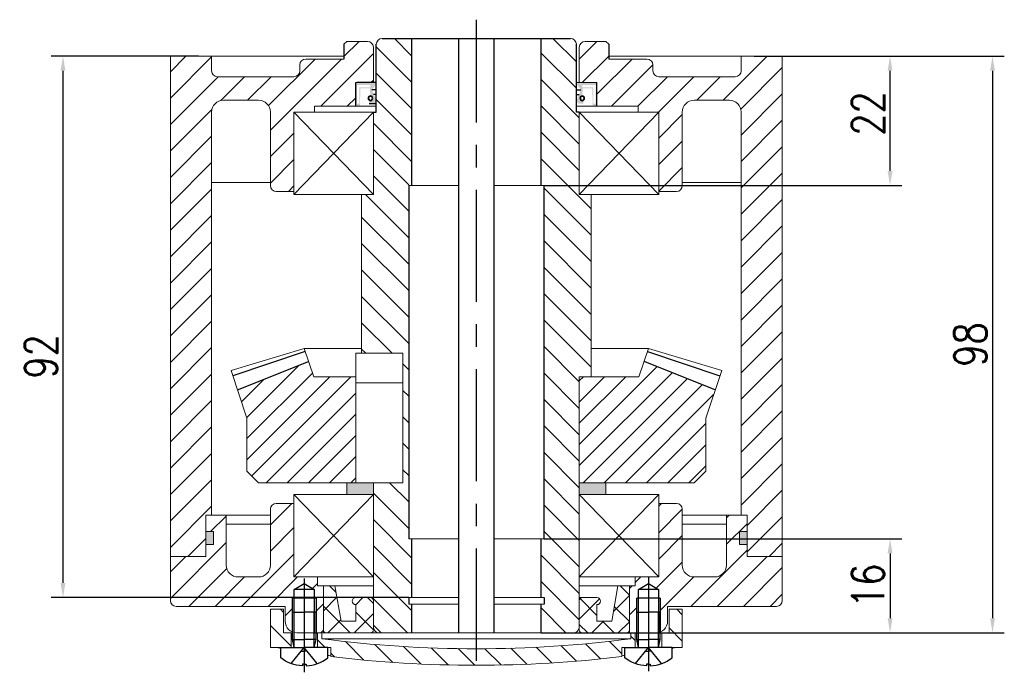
# Model space of a CAD drawing. Header units: inches. Extents: x 331 to 12887, y -474 to 4488.
# Tile 109 of 122: x 10938 to 11106, y -151 to -40. Entities that reach past the tile are written whole.
import ezdxf

# ---------------------------------------------------------------- set-up
doc = ezdxf.new("R2010")
doc.units = ezdxf.units.IN
doc.header["$LTSCALE"] = 10
doc.header["$MEASUREMENT"] = 0
doc.linetypes.add('CENTER', pattern=[10.16, 6.35, -1.27, 1.27, -1.27])
doc.linetypes.add('HIDDEN', pattern=[1.905, 1.27, -0.635])
for name, color, linetype in [('1轮廓实线层', 7, 'Continuous'), ('2细线层', 4, 'Continuous'), ('3中心线层', 1, 'CENTER'), ('4虚线层', 6, 'HIDDEN'), ('5剖面线层', 2, 'Continuous'), ('7标注层', 4, 'Continuous')]:
    doc.layers.add(name, color=color, linetype=linetype)
doc.styles.add('TH_GBDIM', font='romans.shx', dxfattribs={"width": 0.8, "bigfont": 'gbcbig.shx'})
doc.dimstyles.new('TH_GBDIM', dxfattribs={"dimtxt": 3.5, "dimasz": 2.5, "dimexe": 2, "dimexo": 0, "dimgap": 1, "dimtad": 1, "dimdec": 4, "dimdsep": 46, "dimtxsty": 'TH_GBDIM', "dimcen": 0.09, "dimclrd": 4, "dimclre": 4, "dimclrt": 3, "dimadec": 0, "dimazin": 0, "dimtfac": 1, "dimtdec": 4, "dimtmove": 0, "dimatfit": 3, "dimfxl": 1, "dimtzin": 0, "dimarcsym": 0})
pattern_1 = [(45, (10392.97, -336.9206), (-2.245064, 2.245064), [])]
pattern_2 = [(45, (9833.9887, -281.6023), (-2.245064, 2.245064), []), (135, (9833.9887, -281.6023), (-2.245064, -2.245064), [])]
pattern_3 = [(315, (-154.8456, 166.89), (2.245064, 2.245064), [])]

# ---------------------------------------------------------------- blocks, each defined once
blk = doc.blocks.new('A$C74117F13')
at = {"linetype": 'Continuous', "lineweight": 0}
h = blk.add_hatch(dxfattribs=at)
h.set_pattern_fill('ANSI31', color=4, angle=-90, style=0)
h.set_pattern_definition(pattern_3)
h.paths.add_polyline_path([(2.25, 10.7), (0, 10.7), (0, 4.2), (3.5, 4.2), (3.5, 6.7), (2.25, 6.7)], flags=0)
h = blk.add_hatch(dxfattribs=at)
h.set_pattern_fill('ANSI31', color=4, angle=-90, style=0)
h.set_pattern_definition(pattern_3)
h.paths.add_polyline_path([(70, 10.7), (67.75, 10.7), (67.75, 6.7), (66.5, 6.7), (66.5, 4.2), (70, 4.2)], flags=0)
at = {"layer": '5剖面线层'}
h = blk.add_hatch(dxfattribs=at)
h.set_pattern_fill('ANSI31', color=4, angle=-90, style=0)
h.set_pattern_definition([(315, (-138.2244, 164.8017), (2.245064, 2.245064), [])])
h.paths.add_polyline_path([(35, 4), (35, 1.2, 0.030167), (59.75, 2.69), (59.75, 4.2), (62, 4.2), (62, 6.7), (61.25, 6.7), (61.25, 5.7, -0.032451)])
h.paths.add_polyline_path([(35, 1.2), (35, 4, -0.032451), (8.75, 5.7), (8.75, 6.7), (8, 6.7), (8, 4.2), (10.25, 4.2), (10.25, 2.69, 0.030167)])
at = {"color": 7, "linetype": 'Continuous', "lineweight": 15}
for p, q in [((0, 4.2), (0, 10.7)), ((0, 10.7), (2.25, 10.7)), ((2.25, 10.7), (2.25, 6.7)), ((67.75, 6.7), (67.75, 10.7)), ((67.75, 10.7), (70, 10.7)), ((70, 10.7), (70, 4.2)), ((2.25, 6.7), (3.5, 6.7)), ((3.5, 6.7), (3.5, 4.2)), ((8, 4.2), (8, 6.7)), ((8, 6.7), (8.75, 6.7)), ((8.75, 6.7), (8.75, 5.7)), ((61.25, 6.7), (8.75, 6.7)), ((61.25, 5.7), (61.25, 6.7)), ((61.25, 6.7), (62, 6.7)), ((62, 6.7), (62, 4.2)), ((66.5, 4.2), (66.5, 6.7)), ((66.5, 6.7), (67.75, 6.7)), ((61.25, 5.7), (8.75, 5.7)), ((0, 4.2), (3.5, 4.2)), ((3.5, 4.2), (8, 4.2)), ((8, 4.2), (10.25, 4.2)), ((10.25, 2.69), (10.25, 4.2)), ((59.75, 4.2), (62, 4.2)), ((59.75, 4.2), (59.75, 2.69)), ((62, 4.2), (66.5, 4.2)), ((66.5, 4.2), (70, 4.2))]:
    blk.add_line(p, q, dxfattribs=at)
for centre, radius, start, end in [((35, 206.86), 202.87, 262.5653, 277.4347), ((35.04, 193.53), 192.34, 259.8629, 260.0315), ((34.96, 193.53), 192.34, 279.9685, 280.1371), ((35.04, 193.53), 192.34, 262.443, 262.5932), ((35, 206.86), 205.67, 263.0883, 276.9117), ((34.96, 193.53), 192.34, 277.4068, 277.557)]:
    blk.add_arc(centre, radius, start, end, dxfattribs=at)
at = {"layer": '1轮廓实线层'}
for p, q in [((4.05, 14.08), (5.75, 15.07)), ((5.75, 15.07), (7.45, 14.08)), ((62.55, 14.08), (64.25, 15.07)), ((64.25, 15.07), (65.95, 14.08)), ((7.45, 14.08), (4.05, 14.08)), ((4.05, 6.64), (4.05, 14.08)), ((7.45, 14.08), (7.45, 6.58)), ((65.95, 14.08), (62.55, 14.08)), ((62.55, 6.64), (62.55, 14.08)), ((65.95, 14.08), (65.95, 6.58)), ((7.75, 12.58), (3.75, 12.58)), ((66.25, 12.58), (62.25, 12.58))]:
    blk.add_line(p, q, dxfattribs=at)
at = {"layer": '1轮廓实线层', "extrusion": (1.22465e-16, -7.4988e-33, -1)}
for points in [[(-3.75, 5.6), (-3.75, 10.2), (-5.75, 10.2)], [(-62.25, 5.6), (-62.25, 10.2), (-64.25, 10.2)], [(-4.05, 4.2), (-3.75, 5.6), (-5.75, 5.6)], [(-62.55, 4.2), (-62.25, 5.6), (-64.25, 5.6)]]:
    blk.add_lwpolyline(points, dxfattribs=at)
at = {"layer": '1轮廓实线层'}
for points in [[(7.75, 5.6), (7.75, 10.2), (5.75, 10.2)], [(66.25, 5.6), (66.25, 10.2), (64.25, 10.2)], [(7.45, 4.2), (7.75, 5.6), (5.75, 5.6)], [(65.95, 4.2), (66.25, 5.6), (64.25, 5.6)], [(9.75, 2.47), (9.75, 4.2), (5.75, 4.2)], [(68.25, 2.47), (68.25, 4.2), (64.25, 4.2)], [(5.75, 1.41), (6.06, 1.41), (6.06, 1.1)], [(64.25, 1.41), (64.56, 1.41), (64.56, 1.1)]]:
    blk.add_lwpolyline(points, dxfattribs=at)
at = {"layer": '1轮廓实线层', "extrusion": (-1.22465e-16, 7.4988e-33, -1)}
for points in [[(-1.75, 2.47), (-1.75, 4.2), (-5.75, 4.2)], [(-60.25, 2.47), (-60.25, 4.2), (-64.25, 4.2)], [(-5.75, 1.41), (-5.44, 1.41), (-5.44, 1.1)], [(-64.25, 1.41), (-63.94, 1.41), (-63.94, 1.1)]]:
    blk.add_lwpolyline(points, dxfattribs=at)
for centre in [(-5.75, 7.59), (-64.25, 7.59)]:
    blk.add_arc(centre, 6.5, 272.7336, 307.9799, dxfattribs=at)
at = {"layer": '1轮廓实线层'}
for centre in [(5.75, 7.59), (64.25, 7.59)]:
    blk.add_arc(centre, 6.5, 272.7336, 307.9799, dxfattribs=at)
at = {"layer": '2细线层'}
for p, q in [((3.75, 6.73), (3.75, 12.58)), ((7.75, 12.58), (7.75, 6.58)), ((62.25, 6.73), (62.25, 12.58)), ((66.25, 12.58), (66.25, 6.58))]:
    blk.add_line(p, q, dxfattribs=at)
at = {"layer": '2细线层', "extrusion": (1.22465e-16, -7.4988e-33, -1)}
for points in [[(-4.05, 4.2), (-4.05, 10.2)], [(-62.55, 4.2), (-62.55, 10.2)]]:
    blk.add_lwpolyline(points, dxfattribs=at)
at = {"layer": '2细线层'}
for points in [[(7.45, 4.2), (7.45, 10.2)], [(65.95, 4.2), (65.95, 10.2)]]:
    blk.add_lwpolyline(points, dxfattribs=at)
at = {"layer": '3中心线层'}
for p, q in [((5.75, 15.92), (5.75, 0)), ((64.25, 16.3), (64.25, 0.19))]:
    blk.add_line(p, q, dxfattribs=at)
at = {"layer": '4虚线层', "extrusion": (-1.22465e-16, 7.4988e-33, -1)}
for p, q in [((3.55, 1.47), (5.75, 4.2)), ((5.25, 3.58), (5.75, 3.58)), ((62.05, 1.47), (64.25, 4.2)), ((63.75, 3.58), (64.25, 3.58))]:
    blk.add_line(p, q, dxfattribs=at)
at = {"layer": '4虚线层'}
for p, q in [((7.95, 1.47), (5.75, 4.2)), ((6.25, 3.58), (5.75, 3.58)), ((66.45, 1.47), (64.25, 4.2)), ((64.75, 3.58), (64.25, 3.58))]:
    blk.add_line(p, q, dxfattribs=at)
blk = doc.blocks.new('*D569')
at = {"layer": '7标注层', "color": 4, "lineweight": -2, "transparency": 16777216}
for p, q in [((11027.31, -128.31), (11088.12, -128.31)), ((11086.12, -130.81), (11086.12, -141.81)), ((11026.81, -144.31), (11088.12, -144.31))]:
    blk.add_line(p, q, dxfattribs=at)
at = {"layer": '7标注层', "color": 4, "transparency": 16777216}
for points in [[(11085.7, -130.81), (11086.54, -130.81), (11086.12, -128.31)], [(11085.7, -141.81), (11086.54, -141.81), (11086.12, -144.31)]]:
    blk.add_solid(points, dxfattribs=at)
at = {"layer": 'Defpoints', "color": 0, "transparency": 16777216}
for p in [(11027.31, -128.31), (11026.81, -144.31), (11086.12, -144.31)]:
    blk.add_point(p, dxfattribs=at)
at = {"layer": '7标注层', "color": 3, "transparency": 16777216, "insert": (11082.37, -136.31), "char_height": 5.5, "attachment_point": 5, "rotation": 90, "style": 'TH_GBDIM'}
blk.add_mtext('16', dxfattribs=at)
blk = doc.blocks.new('*D572')
at = {"layer": '7标注层', "color": 4, "lineweight": -2, "transparency": 16777216}
for p, q in [((11063.03, -46.31), (11088.12, -46.31)), ((11086.12, -65.81), (11086.12, -48.81)), ((11027.31, -68.31), (11088.12, -68.31))]:
    blk.add_line(p, q, dxfattribs=at)
at = {"layer": '7标注层', "color": 4, "transparency": 16777216}
for points in [[(11085.7, -48.81), (11086.54, -48.81), (11086.12, -46.31)], [(11085.7, -65.81), (11086.54, -65.81), (11086.12, -68.31)]]:
    blk.add_solid(points, dxfattribs=at)
at = {"layer": 'Defpoints', "color": 0, "transparency": 16777216}
for p in [(11063.03, -46.31), (11086.12, -46.31), (11027.31, -68.31)]:
    blk.add_point(p, dxfattribs=at)
at = {"layer": '7标注层', "color": 3, "transparency": 16777216, "insert": (11082.37, -56.06), "char_height": 5.5, "attachment_point": 5, "rotation": 90, "style": 'TH_GBDIM'}
blk.add_mtext('22', dxfattribs=at)
blk = doc.blocks.new('*D573')
at = {"layer": '7标注层', "color": 4, "lineweight": -2, "transparency": 16777216}
for p, q in [((10968.59, -46.31), (10943.56, -46.31)), ((10945.56, -135.81), (10945.56, -48.81)), ((11004.31, -138.31), (10943.56, -138.31))]:
    blk.add_line(p, q, dxfattribs=at)
at = {"layer": '7标注层', "color": 4, "transparency": 16777216}
for points in [[(10945.14, -48.81), (10945.97, -48.81), (10945.56, -46.31)], [(10945.14, -135.81), (10945.97, -135.81), (10945.56, -138.31)]]:
    blk.add_solid(points, dxfattribs=at)
at = {"layer": 'Defpoints', "color": 0, "transparency": 16777216}
for p in [(10945.56, -46.31), (10968.59, -46.31), (11004.31, -138.31)]:
    blk.add_point(p, dxfattribs=at)
at = {"layer": '7标注层', "color": 3, "transparency": 16777216, "insert": (10941.81, -97.34), "char_height": 5.5, "attachment_point": 5, "rotation": 90, "style": 'TH_GBDIM'}
blk.add_mtext('92', dxfattribs=at)
blk = doc.blocks.new('*D574')
at = {"layer": '7标注层', "color": 4, "lineweight": -2, "transparency": 16777216}
for p, q in [((11063.03, -46.31), (11105.53, -46.31)), ((11103.53, -48.81), (11103.53, -141.81)), ((11031.46, -144.31), (11105.53, -144.31))]:
    blk.add_line(p, q, dxfattribs=at)
at = {"layer": '7标注层', "color": 4, "transparency": 16777216}
for points in [[(11103.12, -48.81), (11103.95, -48.81), (11103.53, -46.31)], [(11103.12, -141.81), (11103.95, -141.81), (11103.53, -144.31)]]:
    blk.add_solid(points, dxfattribs=at)
at = {"layer": 'Defpoints', "color": 0, "transparency": 16777216}
for p in [(11063.03, -46.31), (11031.46, -144.31), (11103.53, -144.31)]:
    blk.add_point(p, dxfattribs=at)
at = {"layer": '7标注层', "color": 3, "transparency": 16777216, "insert": (11099.78, -95.31), "char_height": 5.5, "attachment_point": 5, "rotation": 90, "style": 'TH_GBDIM'}
blk.add_mtext('98', dxfattribs=at)

msp = doc.modelspace()

# ---------------------------------------------------------------- hatches: boundary and pattern name
at = {"layer": '5剖面线层'}
h = msp.add_hatch(dxfattribs=at)
h.set_pattern_fill('ANSI31', color=256, angle=270)
h.set_pattern_definition([(315, (10392.97, -336.9206), (2.245064, 2.245064), [])])
edge = h.paths.add_edge_path()
edge.add_line((11004.3072, -65.81033), (11004.8072, -65.81033))
edge.add_line((11004.8072, -65.81033), (11004.8072, -43.31033))
edge.add_line((11004.8072, -43.31033), (10999.8072, -43.31033))
edge.add_arc((10999.8072, -44.31033), 1, 90, 180)
edge.add_line((10998.8072, -44.31033), (10998.8072, -55.81033))
edge.add_line((10998.8072, -55.81033), (10998.3072, -55.81033))
edge.add_line((10998.3072, -55.81033), (10998.3072, -69.81033))
edge.add_line((10998.3072, -69.81033), (10996.3072, -69.81033))
edge.add_line((10996.3072, -69.81033), (10996.3072, -96.81033))
edge.add_line((10996.3072, -96.81033), (11003.3072, -96.81033))
edge.add_line((11003.3072, -96.81033), (11003.3072, -118.81033))
edge.add_line((11003.3072, -118.81033), (10998.3072, -118.81033))
edge.add_line((10998.3072, -118.81033), (10998.3072, -143.31033))
edge.add_arc((10999.3072, -143.31033), 1, 180, 270.0158522)
edge.add_line((10999.30747, -144.31033), (11003.8072, -144.31033))
edge.add_line((11003.8072, -144.31033), (11004.8072, -144.31033))
edge.add_line((11004.8072, -144.31033), (11004.8072, -139.41033))
edge.add_line((11004.8072, -139.41033), (11004.3072, -139.41033))
edge.add_line((11004.3072, -139.41033), (11004.3072, -138.31033))
edge.add_line((11004.3072, -138.31033), (11004.8072, -138.31033))
edge.add_line((11004.8072, -138.31033), (11004.8072, -128.31033))
edge.add_line((11004.8072, -128.31033), (11004.3072, -128.31033))
edge.add_line((11004.3072, -128.31033), (11004.3072, -65.81033))
edge = h.paths.add_edge_path()
edge.add_line((11035.3072, -69.81033), (11033.3072, -69.81033))
edge.add_line((11033.3072, -69.81033), (11033.3072, -55.81033))
edge.add_line((11033.3072, -55.81033), (11032.8072, -55.81033))
edge.add_line((11032.8072, -55.81033), (11032.8072, -44.31033))
edge.add_arc((11031.8072, -44.31033), 1, 360, 450)
edge.add_line((11031.8072, -43.31033), (11026.8072, -43.31033))
edge.add_line((11026.8072, -43.31033), (11026.8072, -65.81033))
edge.add_line((11026.8072, -65.81033), (11027.3072, -65.81033))
edge.add_line((11027.3072, -65.81033), (11027.3072, -128.31033))
edge.add_line((11027.3072, -128.31033), (11026.8072, -128.31033))
edge.add_line((11026.8072, -128.31033), (11026.8072, -138.31033))
edge.add_line((11026.8072, -138.31033), (11027.3072, -138.31033))
edge.add_line((11027.3072, -138.31033), (11027.3072, -139.41033))
edge.add_line((11027.3072, -139.41033), (11026.8072, -139.41033))
edge.add_line((11026.8072, -139.41033), (11026.8072, -144.31033))
edge.add_line((11026.8072, -144.31033), (11032.30747, -144.31033))
edge.add_arc((11032.3072, -143.31033), 1, 270.0158521, 360)
edge.add_line((11033.3072, -143.31033), (11033.3072, -100.81033))
edge.add_line((11033.3072, -100.81033), (11034.68178, -100.81033))
edge.add_line((11034.68178, -100.81033), (11035.3072, -100.81033))
edge.add_line((11035.3072, -100.81033), (11035.3072, -69.81033))
h = msp.add_hatch(dxfattribs=at)
h.set_pattern_fill('ANSI31', color=256)
h.set_pattern_definition(pattern_1)
h.paths.add_polyline_path([(10995.3072, -50.81033), (10998.3072, -50.81033), (10998.3072, -44.81033, 0.414213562), (10997.3072, -43.81033), (10993.8072, -43.81033), (10993.3072, -44.31033), (10993.3072, -46.81033), (10990.3072, -46.81033), (10989.8072, -46.81033), (10986.8072, -46.81033, 0.414213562), (10985.8072, -47.81033), (10985.8072, -48.81033, -0.414213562), (10984.8072, -49.81033), (10971.8072, -49.81033, -0.414213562), (10970.8072, -48.81033), (10970.8072, -46.31033), (10963.8072, -46.31033), (10963.8072, -131.31033), (10969.8072, -131.31033), (10969.8072, -124.31033), (10970.8072, -124.31033), (10970.8072, -55.81419, -0.414778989), (10972.8072, -53.81033), (10978.8072, -53.81033, -0.414213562), (10980.8072, -55.81033), (10980.8072, -68.31033, 0.414213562), (10981.8072, -69.31033), (10984.8072, -69.31033), (10984.8072, -55.81033), (10988.3072, -55.81033), (10988.3072, -54.81033), (10995.3072, -54.81033)])
h = msp.add_hatch(dxfattribs=at)
h.set_pattern_fill('ANSI31', color=256)
h.set_pattern_definition(pattern_1)
h.paths.add_polyline_path([(11036.3072, -50.81033), (11033.3072, -50.81033), (11033.3072, -44.81033, -0.414213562), (11034.3072, -43.81033), (11037.8072, -43.81033), (11038.3072, -44.31033), (11038.3072, -46.81033), (11041.3072, -46.81033), (11041.8072, -46.81033), (11044.8072, -46.81033, -0.414213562), (11045.8072, -47.81033), (11045.8072, -48.81033, 0.414213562), (11046.8072, -49.81033), (11059.8072, -49.81033, 0.414213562), (11060.8072, -48.81033), (11060.8072, -46.31033), (11067.80719, -46.31033), (11067.80719, -131.31033), (11061.8072, -131.31033), (11061.8072, -124.31033), (11060.80719, -124.31033), (11060.80719, -55.81419, 0.414778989), (11058.8072, -53.81033), (11052.80719, -53.81033, 0.414213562), (11050.80719, -55.81033), (11050.80719, -68.31033, -0.414213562), (11049.80719, -69.31033), (11046.8072, -69.31033), (11046.8072, -55.81033), (11043.3072, -55.81033), (11043.3072, -54.81033), (11036.3072, -54.81033)])
h = msp.add_hatch(color=2, dxfattribs=at)
h.dxf.hatch_style = 1
h.paths.add_polyline_path([(10997.8072, -53.077, -0.414213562), (10998.2072, -53.477, -0.577350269), (10997.6072, -53.82341), (10997.6072, -54.41033), (10998.4072, -54.41033), (10998.8072, -54.01033), (10998.4072, -52.81033), (10998.3072, -52.81033), (10998.0572, -52.01033), (10998.8072, -51.01033), (10998.2822, -50.81033), (10998.0822, -51.01033), (10997.8822, -50.81033), (10995.5072, -50.81033), (10995.3072, -51.21033), (10995.3072, -54.41033), (10995.5072, -54.81033), (10996.0072, -54.81033), (10996.1072, -51.81033), (10997.7072, -51.81033)])
h.paths.add_polyline_path([(10997.8072, -51.61033), (10995.9072, -51.61033), (10995.9072, -54.41033), (10995.5072, -54.41033), (10995.5072, -51.21033), (10997.8072, -51.21033)], flags=16)
h = msp.add_hatch(color=2, dxfattribs=at)
h.dxf.hatch_style = 1
h.paths.add_polyline_path([(11033.80719, -53.077, 0.414213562), (11033.40719, -53.477, 0.577350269), (11034.00719, -53.82341), (11034.00719, -54.41033), (11033.20719, -54.41033), (11032.80719, -54.01033), (11033.20719, -52.81033), (11033.30719, -52.81033), (11033.55719, -52.01033), (11032.80719, -51.01033), (11033.33219, -50.81033), (11033.53219, -51.01033), (11033.73219, -50.81033), (11036.10719, -50.81033), (11036.30719, -51.21033), (11036.30719, -54.41033), (11036.10719, -54.81033), (11035.60719, -54.81033), (11035.50719, -51.81033), (11033.90719, -51.81033)])
h.paths.add_polyline_path([(11033.80719, -51.61033), (11035.70719, -51.61033), (11035.70719, -54.41033), (11036.10719, -54.41033), (11036.10719, -51.21033), (11033.80719, -51.21033)], flags=16)
h = msp.add_hatch(dxfattribs=at)
h.set_pattern_fill('ANSI31', color=256, scale=0.8, style=0)
h.set_pattern_definition([(45, (10843.4408, -352.4358), (-1.796051, 1.796051), [])])
h.paths.add_polyline_path([(11054.80719, -107.81033), (11056.40151, -103.02737), (11044.30864, -98.19638), (11043.43733, -100.81033), (11033.3072, -100.81033), (11033.3072, -118.81033), (11037.8072, -118.81033), (11052.8072, -118.81033), (11054.80719, -116.81033)])
h.paths.add_polyline_path([(10995.3072, -118.81033), (10995.3072, -100.81033), (10988.17707, -100.81033), (10987.30575, -98.19638), (10975.21288, -103.02737), (10976.8072, -107.81033), (10976.8072, -116.81033), (10978.8072, -118.81033)])
h = msp.add_hatch(color=256, dxfattribs=at)
h.paths.add_polyline_path([(10993.8072, -118.81033), (10993.8072, -120.81033), (10998.30719, -120.81033), (10998.3072, -120.81033), (10998.3072, -118.81033)])
h.paths.add_polyline_path([(11037.8072, -120.81033), (11037.8072, -118.81033), (11036.6072, -118.81033), (11033.3072, -118.81033), (11033.3072, -120.81033), (11033.3072, -120.81033)])
h = msp.add_hatch(dxfattribs=at)
h.set_pattern_fill('ANSI31', color=256, style=0)
h.set_pattern_definition([(45, (10826.0203, -410.9352), (-2.245064, 2.245064), [])])
edge = h.paths.add_edge_path()
edge.add_line((10984.8572, -136.92235), (10986.5572, -135.94085))
edge.add_line((10986.5572, -135.94085), (10988.2572, -136.92235))
edge.add_line((10988.2572, -136.92235), (10988.2572, -138.42235))
edge.add_line((10988.2572, -138.42235), (10988.5572, -138.42235))
edge.add_line((10988.5572, -138.42235), (10988.5572, -144.31033))
edge.add_line((10988.5572, -144.31033), (10989.8072, -144.31033))
edge.add_line((10989.8072, -144.31033), (10989.8072, -136.31033))
edge.add_line((10989.8072, -136.31033), (10988.8072, -136.31033))
edge.add_line((10988.8072, -136.31033), (10988.8072, -134.81033))
edge.add_line((10988.8072, -134.81033), (10984.8072, -134.81033))
edge.add_line((10984.8072, -134.81033), (10984.8072, -122.31033))
edge.add_line((10984.8072, -122.31033), (10981.8072, -122.31033))
edge.add_arc((10981.8072, -123.31033), 1, 90, 180)
edge.add_line((10980.8072, -123.31033), (10980.8072, -132.81033))
edge.add_arc((10978.8072, -132.81033), 2, -90, 0, ccw=False)
edge.add_line((10978.8072, -134.81033), (10975.3072, -134.81033))
edge.add_arc((10975.3072, -132.81033), 2, 180, 270, ccw=False)
edge.add_line((10973.3072, -132.81033), (10973.3072, -124.31033))
edge.add_line((10973.3072, -124.31033), (10969.8072, -124.31033))
edge.add_line((10969.8072, -124.31033), (10969.8072, -127.11033))
edge.add_line((10969.8072, -127.11033), (10971.1072, -127.11033))
edge.add_line((10971.1072, -127.11033), (10971.1072, -129.31033))
edge.add_line((10971.1072, -129.31033), (10969.8072, -129.31033))
edge.add_line((10969.8072, -129.31033), (10969.8072, -131.31033))
edge.add_line((10969.8072, -131.31033), (10963.8072, -131.30984))
edge.add_line((10963.8072, -131.30984), (10963.8072, -138.81082))
edge.add_arc((10964.80719, -138.81033), 0.99999, 180.02764, 270.1060255)
edge.add_line((10964.80904, -139.81033), (10983.3072, -139.81033))
edge.add_line((10983.3072, -139.81033), (10983.3072, -142.31033))
edge.add_arc((10985.3072, -142.31033), 2, 180, 247.9757079)
edge.add_line((10984.5572, -144.16438), (10984.5572, -140.81033))
edge.add_line((10984.5572, -140.81033), (10984.5572, -138.42235))
edge.add_line((10984.5572, -138.42235), (10984.8572, -138.42235))
edge.add_line((10984.8572, -138.42235), (10984.8572, -136.92235))
edge = h.paths.add_edge_path()
edge.add_line((11067.80719, -131.31033), (11061.8072, -131.31033))
edge.add_line((11061.8072, -131.31033), (11061.8072, -129.31035))
edge.add_line((11061.8072, -129.31035), (11060.50721, -129.31035))
edge.add_line((11060.50721, -129.31035), (11060.50721, -127.11035))
edge.add_line((11060.50721, -127.11035), (11061.8072, -127.11035))
edge.add_line((11061.8072, -127.11035), (11061.8072, -124.31033))
edge.add_line((11061.8072, -124.31033), (11060.80719, -124.31033))
edge.add_line((11060.80719, -124.31033), (11058.3072, -124.31033))
edge.add_line((11058.3072, -124.31033), (11058.3072, -132.81033))
edge.add_arc((11056.3072, -132.81033), 2, -90, 0, ccw=False)
edge.add_line((11056.3072, -134.81033), (11052.8072, -134.81033))
edge.add_arc((11052.8072, -132.81033), 2, 180, 270, ccw=False)
edge.add_line((11050.8072, -132.81033), (11050.8072, -123.31033))
edge.add_arc((11049.8072, -123.31033), 1, 0, 90)
edge.add_line((11049.8072, -122.31033), (11046.80719, -122.31033))
edge.add_line((11046.80719, -122.31033), (11046.80719, -134.81033))
edge.add_line((11046.80719, -134.81033), (11045.0572, -134.81033))
edge.add_line((11045.0572, -134.81033), (11045.0572, -135.94085))
edge.add_line((11045.0572, -135.94085), (11046.7572, -136.92235))
edge.add_line((11046.7572, -136.92235), (11046.7572, -138.42235))
edge.add_line((11046.7572, -138.42235), (11047.0572, -138.42235))
edge.add_line((11047.0572, -138.42235), (11047.0572, -144.16438))
edge.add_arc((11046.3072, -142.31033), 2, 292.0242921, 360)
edge.add_line((11048.3072, -142.31033), (11048.3072, -139.81033))
edge.add_line((11048.3072, -139.81033), (11066.80904, -139.81033))
edge.add_arc((11066.8072, -138.81033), 1, 270.1058718, 359.8493648)
edge.add_line((11067.80719, -138.81296), (11067.80719, -131.31033))
edge = h.paths.add_edge_path()
edge.add_line((11045.0572, -134.81033), (11042.8072, -134.81033))
edge.add_line((11042.8072, -134.81033), (11042.8072, -136.31033))
edge.add_line((11042.8072, -136.31033), (11041.8072, -136.31033))
edge.add_line((11041.8072, -136.31033), (11041.8072, -143.80981))
edge.add_arc((11041.3072, -143.81033), 0.5, -0.0592319, 0.0592319, ccw=False)
edge.add_line((11041.8072, -143.81084), (11041.8072, -144.31033))
edge.add_line((11041.8072, -144.31033), (11042.0572, -144.31033))
edge.add_line((11042.0572, -144.31033), (11042.8072, -144.31033))
edge.add_line((11042.8072, -144.31033), (11043.0572, -144.31033))
edge.add_line((11043.0572, -144.31033), (11043.0572, -140.81033))
edge.add_line((11043.0572, -140.81033), (11043.0572, -138.42235))
edge.add_line((11043.0572, -138.42235), (11043.3572, -138.42235))
edge.add_line((11043.3572, -138.42235), (11043.3572, -136.92235))
edge.add_line((11043.3572, -136.92235), (11045.0572, -135.94085))
edge.add_line((11045.0572, -135.94085), (11045.0572, -134.81033))
h = msp.add_hatch(color=256, dxfattribs=at)
h.paths.add_polyline_path([(10969.8072, -129.31033), (10971.1072, -129.31033), (10971.1072, -127.11033), (10969.8072, -127.11033)])
h.paths.add_polyline_path([(11060.50721, -129.31035), (11061.8072, -129.31035), (11061.8072, -127.11035), (11060.50721, -127.11035)])
at = {"layer": '5剖面线层', "linetype": 'Continuous', "lineweight": 0}
h = msp.add_hatch(dxfattribs=at)
h.set_pattern_fill('ANSI37', color=2, style=0)
h.set_pattern_definition(pattern_2)
edge = h.paths.add_edge_path(flags=0)
edge.add_line((10997.8072, -138.31033), (10995.3072, -138.31033))
edge.add_arc((10995.3072, -138.91033), 0.6, 90, 270)
edge.add_line((10995.3072, -139.51033), (10995.3072, -142.31033))
edge.add_line((10995.3072, -142.31033), (10992.8072, -142.31033))
edge.add_line((10992.8072, -142.31033), (10991.74923, -136.31033))
edge.add_line((10991.74923, -136.31033), (10989.8072, -136.31033))
edge.add_line((10989.8072, -136.31033), (10989.8072, -143.81033))
edge.add_arc((10990.3072, -143.81033), 0.5, 180, 270)
edge.add_line((10990.3072, -144.31033), (10997.8072, -144.31033))
edge.add_arc((10997.8072, -143.81033), 0.5, 270, 360)
edge.add_line((10998.3072, -143.81033), (10998.3072, -138.81033))
edge.add_arc((10997.8072, -138.81033), 0.5, 0, 90)
h = msp.add_hatch(dxfattribs=at)
h.set_pattern_fill('ANSI37', color=2, style=0)
h.set_pattern_definition(pattern_2)
edge = h.paths.add_edge_path(flags=0)
edge.add_line((11036.3072, -138.31033), (11033.8072, -138.31033))
edge.add_arc((11033.8072, -138.81033), 0.5, 90, 180)
edge.add_line((11033.3072, -138.81033), (11033.3072, -143.81033))
edge.add_arc((11033.8072, -143.81033), 0.5, 180, 270)
edge.add_line((11033.8072, -144.31033), (11041.3072, -144.31033))
edge.add_arc((11041.3072, -143.81033), 0.5, 270, 360)
edge.add_line((11041.8072, -143.81033), (11041.8072, -136.31033))
edge.add_line((11041.8072, -136.31033), (11039.86516, -136.31033))
edge.add_line((11039.86516, -136.31033), (11038.8072, -142.31033))
edge.add_line((11038.8072, -142.31033), (11036.3072, -142.31033))
edge.add_line((11036.3072, -142.31033), (11036.3072, -139.51033))
edge.add_arc((11036.3072, -138.91033), 0.6, 270, 450)

# ---------------------------------------------------------------- linework, layer by layer
at = {"color": 7, "linetype": 'Continuous', "lineweight": 15}
for p, q in [((10993.8072, -43.81033), (10993.3072, -44.31033)), ((10993.8072, -43.81033), (10997.3072, -43.81033)), ((11037.8072, -43.81033), (11034.3072, -43.81033)), ((11037.8072, -43.81033), (11038.3072, -44.31033)), ((10963.8072, -46.31033), (10970.8072, -46.31033)), ((10963.8072, -46.31033), (10963.8072, -131.31033)), ((10970.8072, -48.81033), (10970.8072, -46.31033)), ((10993.3072, -46.31033), (10970.8072, -46.31033)), ((10986.8072, -46.81033), (10989.8072, -46.81033)), ((10990.3072, -46.81033), (10989.8072, -46.81033)), ((10990.3072, -46.81033), (10993.3072, -46.81033)), ((11060.80719, -46.31033), (11038.3072, -46.31033)), ((11041.8072, -46.81033), (11038.3072, -46.81033)), ((11041.8072, -46.81033), (11044.8072, -46.81033)), ((11060.80719, -46.31033), (11060.80719, -48.81033)), ((11060.80719, -46.31033), (11067.80719, -46.31033)), ((11067.80719, -46.31033), (11067.80719, -131.31033)), ((10985.8072, -48.81033), (10985.8072, -47.81033)), ((10998.3072, -47.31033), (10998.3072, -50.81033)), ((10998.3072, -47.31033), (10998.3072, -50.81033)), ((11045.8072, -47.81033), (11045.8072, -48.81033)), ((10971.8072, -49.81033), (10984.8072, -49.81033)), ((11046.8072, -49.81033), (11059.80719, -49.81033)), ((10995.3072, -50.81033), (10998.8072, -50.81033)), ((11036.3072, -50.81033), (11032.8072, -50.81033)), ((10978.8072, -53.81033), (10972.8072, -53.81033)), ((10988.3072, -55.81033), (10988.3072, -54.81033)), ((10989.8072, -54.81033), (10988.3072, -54.81033)), ((10988.3072, -54.81033), (10998.8072, -54.81033)), ((10991.74923, -54.81033), (10989.8072, -54.81033)), ((10991.74923, -54.81033), (10998.3072, -54.81033)), ((11032.8072, -54.81033), (11039.86516, -54.81033)), ((11041.8072, -54.81033), (11039.86516, -54.81033)), ((11043.3072, -54.81033), (11041.8072, -54.81033)), ((11043.3072, -54.81033), (11043.3072, -55.81033)), ((11058.80719, -53.81033), (11052.8072, -53.81033)), ((10970.8072, -55.81033), (10970.8072, -124.31033)), ((10980.8072, -55.81033), (10980.8072, -68.31033)), ((10984.8072, -55.81033), (10984.8072, -69.81033)), ((10998.3072, -55.81033), (10984.8072, -55.81033)), ((10998.3072, -55.81033), (10998.3072, -69.81033)), ((11033.3072, -69.81033), (11033.3072, -55.81033)), ((11046.80719, -55.81033), (11033.3072, -55.81033)), ((11046.80719, -69.81033), (11046.80719, -55.81033)), ((11050.8072, -68.31033), (11050.8072, -55.81033)), ((11060.80719, -55.81033), (11060.80719, -124.31033)), ((10980.8072, -67.81033), (10970.8072, -67.81033)), ((11004.3072, -68.31033), (11012.8072, -68.31033)), ((11018.8072, -68.31033), (11027.3072, -68.31033)), ((11060.80719, -67.81033), (11050.8072, -67.81033)), ((10984.8072, -69.31033), (10981.8072, -69.31033)), ((10984.8072, -69.81033), (10998.3072, -69.81033)), ((10996.3072, -69.81033), (10996.3072, -96.81033)), ((11046.80719, -69.81033), (11033.3072, -69.81033)), ((11035.3072, -100.81033), (11035.3072, -69.81033)), ((11049.8072, -69.31033), (11046.80719, -69.31033)), ((10974.11433, -99.73172), (10986.56704, -95.98025)), ((10996.3072, -95.98025), (10986.56704, -95.98025)), ((10988.17707, -100.81033), (10986.56704, -95.98025)), ((10995.3072, -96.81033), (11003.3072, -96.81033)), ((10995.3072, -118.81033), (10995.3072, -96.81033)), ((11003.3072, -118.81033), (11003.3072, -96.81033)), ((11045.04735, -95.98025), (11035.3072, -95.98025)), ((11045.04735, -95.98025), (11043.43733, -100.81033)), ((11045.04735, -95.98025), (11057.50007, -99.73172)), ((10976.8072, -107.81033), (10974.11433, -99.73172)), ((11057.50007, -99.73172), (11054.8072, -107.81033)), ((10995.3072, -100.81033), (10988.17707, -100.81033)), ((11003.3072, -101.81033), (10995.3072, -101.81033)), ((11034.68178, -100.81033), (11033.3072, -100.81033)), ((11033.3072, -143.31033), (11033.3072, -100.81033)), ((11034.68178, -100.81033), (11036.6072, -100.81033)), ((11043.43733, -100.81033), (11036.6072, -100.81033)), ((10976.8072, -116.81033), (10976.8072, -107.81033)), ((11054.8072, -107.81033), (11054.8072, -116.81033)), ((10978.8072, -118.81033), (10976.8072, -116.81033)), ((11054.8072, -116.81033), (11052.8072, -118.81033)), ((11003.3072, -118.81033), (10978.8072, -118.81033)), ((10993.8072, -118.81033), (10993.8072, -120.81033)), ((10993.8072, -118.81033), (10998.3072, -118.81033)), ((10998.3072, -118.81033), (10998.3072, -120.81033)), ((10998.3072, -118.81033), (10998.3072, -143.31033)), ((11033.3072, -120.81033), (11033.3072, -118.81033)), ((11033.3072, -118.81033), (11037.8072, -118.81033)), ((11052.8072, -118.81033), (11036.6072, -118.81033)), ((11037.8072, -120.81033), (11037.8072, -118.81033)), ((10984.8072, -134.81033), (10984.8072, -120.81033)), ((10998.3072, -120.81033), (10984.8072, -120.81033)), ((10998.3072, -133.81033), (10998.3072, -121.81033)), ((11046.80719, -120.81033), (11033.3072, -120.81033)), ((11046.80719, -120.81033), (11046.80719, -134.81033)), ((10980.8072, -123.31033), (10980.8072, -132.81033)), ((10981.8072, -122.31033), (10984.8072, -122.31033)), ((11046.80719, -122.31033), (11049.8072, -122.31033)), ((11050.8072, -132.81033), (11050.8072, -123.31033)), ((10969.8072, -124.31033), (10969.8072, -131.31033)), ((10969.8072, -124.31033), (10973.3072, -124.31033)), ((10970.8072, -124.31033), (10969.8072, -124.31033)), ((10969.8072, -131.31033), (10969.8072, -124.31033)), ((10973.3072, -132.81033), (10973.3072, -124.31033)), ((10980.8072, -124.31033), (10973.3072, -124.31033)), ((11058.3072, -124.31033), (11050.8072, -124.31033)), ((11058.3072, -124.31033), (11058.3072, -132.81033)), ((11058.3072, -124.31033), (11061.8072, -124.31033)), ((11061.8072, -124.31033), (11060.80719, -124.31033)), ((11061.8072, -131.31033), (11061.8072, -124.31033)), ((11061.8072, -124.31033), (11061.8072, -131.31033)), ((10969.8072, -127.11033), (10971.1072, -127.11033)), ((10971.1072, -129.31033), (10971.1072, -127.11033)), ((10973.3072, -125.81033), (10980.8072, -125.81033)), ((11050.8072, -125.81033), (11058.3072, -125.81033)), ((11060.50721, -129.31035), (11060.50721, -127.11035)), ((11061.80721, -127.11035), (11060.50721, -127.11035)), ((11004.3072, -128.31033), (11012.8072, -128.31033)), ((11018.8072, -128.31033), (11027.3072, -128.31033)), ((10969.8072, -129.31033), (10971.1072, -129.31033)), ((11061.80721, -129.31035), (11060.50721, -129.31035)), ((10963.8072, -131.31033), (10969.8072, -131.31033)), ((10963.8072, -138.81033), (10963.8072, -131.31033)), ((10969.8072, -131.31033), (10966.8072, -131.31033)), ((11067.80719, -131.31033), (11061.8072, -131.31033)), ((11061.8072, -131.31033), (11067.80719, -131.31033)), ((11067.80719, -138.81033), (11067.80719, -131.31033)), ((10975.3072, -134.81033), (10978.8072, -134.81033)), ((10984.8072, -134.81033), (10998.3072, -134.81033)), ((10988.8072, -136.31033), (10988.8072, -134.81033)), ((11046.80719, -134.81033), (11033.3072, -134.81033)), ((11042.8072, -134.81033), (11042.8072, -136.31033)), ((11052.8072, -134.81033), (11056.3072, -134.81033)), ((10988.8072, -136.31033), (10989.8072, -136.31033)), ((10989.8072, -143.81033), (10989.8072, -136.31033)), ((10989.8072, -136.31033), (10991.74923, -136.31033)), ((10989.8072, -144.31033), (10989.8072, -136.31033)), ((10991.74923, -136.31033), (10992.8072, -142.31033)), ((10998.3072, -136.31033), (10991.74923, -136.31033)), ((11039.86516, -136.31033), (11033.3072, -136.31033)), ((11038.8072, -142.31033), (11039.86516, -136.31033)), ((11039.86516, -136.31033), (11041.8072, -136.31033)), ((11041.8072, -136.31033), (11041.8072, -143.81033)), ((11041.8072, -136.31033), (11041.8072, -144.31033)), ((11041.8072, -136.31033), (11042.8072, -136.31033)), ((10995.3072, -138.31033), (10997.8072, -138.31033)), ((10997.8072, -138.31033), (10998.3072, -138.31033)), ((10998.3072, -138.81033), (10998.3072, -143.81033)), ((11004.3072, -138.31033), (11012.8072, -138.31033)), ((11018.8072, -138.31033), (11027.3072, -138.31033)), ((11033.3072, -138.31033), (11033.80719, -138.31033)), ((11033.3072, -143.81033), (11033.3072, -138.81033)), ((11033.80719, -138.31033), (11036.3072, -138.31033)), ((10983.3072, -139.81033), (10964.80904, -139.81033)), ((10983.3072, -139.81033), (10983.3072, -142.31033)), ((10995.3072, -142.31033), (10995.3072, -139.51033)), ((11004.3072, -139.41033), (11012.8072, -139.41033)), ((11018.8072, -139.41033), (11027.3072, -139.41033)), ((11036.3072, -139.51033), (11036.3072, -142.31033)), ((11066.8072, -139.81033), (11048.3072, -139.81033)), ((11048.3072, -142.31033), (11048.3072, -139.81033)), ((10992.8072, -142.31033), (10995.3072, -142.31033)), ((10998.3072, -143.81033), (10998.44117, -143.81033)), ((11033.17322, -143.81033), (11033.3072, -143.81033)), ((11036.3072, -142.31033), (11038.8072, -142.31033)), ((11046.3072, -144.31033), (10985.3072, -144.31033)), ((10989.8072, -144.31033), (10990.3072, -144.31033)), ((10997.8072, -144.31033), (10990.3072, -144.31033)), ((10999.3072, -144.31033), (10997.8072, -144.31033)), ((10999.3072, -144.31033), (11003.8072, -144.31033)), ((11033.80719, -144.31033), (11032.3072, -144.31033)), ((11041.30719, -144.31033), (11033.80719, -144.31033)), ((11041.30719, -144.31033), (11041.8072, -144.31033)), ((11046.3072, -144.31033), (11041.8072, -144.31033))]:
    msp.add_line(p, q, dxfattribs=at)
at = {"linetype": 'Continuous', "lineweight": 15}
for p, q in [((10998.3072, -50.81033), (10998.3072, -44.81033)), ((11033.3072, -50.81033), (11033.3072, -44.81033))]:
    msp.add_line(p, q, dxfattribs=at)
at = {"color": 7, "linetype": 'Continuous', "lineweight": 15}
for centre, radius, start, end in [((10999.8072, -44.31033), 1, 90, 180), ((11031.8072, -44.31033), 1, 0, 90), ((10997.3072, -44.81033), 1, 0, 90), ((11034.3072, -44.81033), 1, 90, 180), ((10986.8072, -47.81033), 1, 90, 180), ((11044.8072, -47.81033), 1, 0, 90), ((10971.8072, -48.81033), 1, 180, 270), ((10984.8072, -48.81033), 1, 270, 0), ((11046.8072, -48.81033), 1, 180, 270), ((11059.80719, -48.81033), 1, 270, 0), ((10972.8072, -55.81033), 2, 90, 180), ((10978.8072, -55.81033), 2, 0, 90), ((11052.8072, -55.81033), 2, 90, 180), ((11058.80719, -55.81033), 2, 0, 90), ((10981.8072, -68.31033), 1, 180, 270), ((11049.8072, -68.31033), 1, 270, 0), ((10981.8072, -123.31033), 1, 90, 180), ((11049.8072, -123.31033), 1, 0, 90), ((10975.3072, -132.81033), 2, 180, 270), ((10978.8072, -132.81033), 2, 270, 0), ((11052.8072, -132.81033), 2, 180, 270), ((11056.3072, -132.81033), 2, 270, 0), ((10964.8072, -138.81033), 1, 180, 270), ((10995.3072, -138.91033), 0.6, 90, 270), ((10997.8072, -138.81033), 0.5, 0, 90), ((11033.8072, -138.81033), 0.5, 90, 180), ((11036.3072, -138.91033), 0.6, 270, 90), ((11066.8072, -138.81033), 1, 270, 0), ((10985.3072, -142.31033), 2, 180, 270), ((10990.3072, -143.81033), 0.5, 180, 270), ((10997.8072, -143.81033), 0.5, 270, 0), ((10999.3072, -143.31033), 1, 180, 270), ((11032.3072, -143.31033), 1, 270, 0), ((11033.8072, -143.81033), 0.5, 180, 270), ((11041.3072, -143.81033), 0.5, 270, 0), ((11046.3072, -142.31033), 2, 270, 0)]:
    msp.add_arc(centre, radius, start, end, dxfattribs=at)
at = {"layer": '1轮廓实线层'}
for p, q in [((10999.8072, -43.31033), (11031.8072, -43.31033)), ((11012.8072, -144.31033), (11012.8072, -43.31033)), ((11018.8072, -144.31033), (11018.8072, -43.31033)), ((10993.3072, -44.31033), (10993.3072, -46.81033)), ((10998.8072, -55.81033), (10998.8072, -44.31033)), ((11032.8072, -55.81033), (11032.8072, -44.31033)), ((11038.3072, -44.31033), (11038.3072, -46.81033)), ((10995.3072, -54.81033), (10995.3072, -50.81033)), ((10998.8072, -50.81033), (10995.5072, -50.81033)), ((11036.3072, -54.81033), (11036.3072, -50.81033)), ((10998.81026, -52.01853), (10998.06026, -52.01853)), ((10998.81026, -52.81853), (10998.31026, -52.81853)), ((11032.80413, -52.01853), (11033.55413, -52.01853)), ((11032.80413, -52.81853), (11033.30413, -52.81853)), ((10998.81026, -54.41853), (10997.61026, -54.41853)), ((10998.3072, -55.81033), (10998.8072, -55.81033)), ((11033.3072, -55.81033), (11032.8072, -55.81033)), ((11033.3072, -107.03861), (11033.3072, -107.03861)), ((11004.3072, -138.31033), (11004.3072, -139.41033)), ((11027.3072, -138.31033), (11027.3072, -139.41033))]:
    msp.add_line(p, q, dxfattribs=at)
at = {"layer": '1轮廓实线层', "ltscale": 0.5}
for p, q in [((11004.8072, -43.31033), (11004.8072, -68.31033)), ((11026.8072, -68.31033), (11026.8072, -43.31033)), ((11004.3072, -68.31033), (11004.3072, -128.31033)), ((11027.3072, -128.31033), (11027.3072, -68.31033)), ((11004.8072, -128.31033), (11004.8072, -138.31033)), ((11026.8072, -138.31033), (11026.8072, -128.31033)), ((11004.8072, -139.41033), (11004.8072, -144.31033)), ((11026.8072, -144.31033), (11026.8072, -139.41033))]:
    msp.add_line(p, q, dxfattribs=at)
at = {"layer": '1轮廓实线层', "extrusion": (1.22465e-16, -1.49976e-32, -1)}
for radius in [0.4, 0.32]:
    msp.add_circle((-10997.81026, -53.4852), radius, dxfattribs=at)
at = {"layer": '1轮廓实线层', "extrusion": (-1.22465e-16, -1.49976e-32, -1)}
for radius in [0.4, 0.32]:
    msp.add_circle((-11033.80413, -53.4852), radius, dxfattribs=at)
at = {"layer": '3中心线层', "ltscale": 0.3}
msp.add_line((11015.8072, -149.03433), (11015.8072, -40.12595), dxfattribs=at)
at = {"layer": '3中心线层'}
for p, q in [((10986.74008, -96.49937), (10974.4072, -100.61033)), ((11044.87431, -96.49937), (11057.2072, -100.61033))]:
    msp.add_line(p, q, dxfattribs=at)
at = {"layer": '7标注层'}
for p, q in [((10984.8072, -55.81033), (10998.3072, -69.81033)), ((10984.8072, -69.81033), (10998.3072, -55.81033)), ((11046.80719, -69.81033), (11033.3072, -55.81033)), ((11046.80719, -55.81033), (11033.3072, -69.81033)), ((10984.8072, -120.81033), (10998.3072, -134.81033)), ((10984.8072, -134.81033), (10998.3072, -120.81033)), ((11046.80719, -134.81033), (11033.3072, -120.81033)), ((11046.80719, -120.81033), (11033.3072, -134.81033))]:
    msp.add_line(p, q, dxfattribs=at)
at = {"layer": '7标注层', "color": 7}
for p, q in [((10975.21288, -103.02737), (10987.30575, -98.19638)), ((10975.21288, -103.02737), (10987.30575, -98.19638)), ((11056.40152, -103.02737), (11044.30864, -98.19638))]:
    msp.add_line(p, q, dxfattribs=at)

# ---------------------------------------------------------------- block references
msp.add_blockref('A$C74117F13', (10980.8072, -151.0068), dxfattribs=at)

# ---------------------------------------------------------------- dimensions: what is measured, and where the dimension line sits
at = {"layer": '7标注层'}
for base, p1, p2, text, override, picture, middle in [((10945.55586, -46.31033), (11004.3072, -138.31033), (10968.59319, -46.31033), '92', {"dimtxt": 5.5, "dimasz": 2.5, "dimgap": 1, "dimtad": 1, "dimjust": 0, "dimdec": 1, "dimlfac": 1.25, "dimse1": 0, "dimse2": 0, "dimsd1": 0, "dimsd2": 0, "dimadec": 1}, '*D573', (10945.55586, -97.33774)), ((11086.12027, -46.31033), (11027.3072, -68.31033), (11063.02744, -46.31033), '22', {"dimtxt": 5.5, "dimdec": 1, "dimlfac": 1.25, "dimadec": 1}, '*D572', (11086.12027, -56.06033)), ((11103.53313, -144.31033), (11063.02744, -46.31033), (11031.4552, -144.31033), '98', {"dimtxt": 5.5, "dimdec": 1, "dimlfac": 1.25, "dimadec": 1}, '*D574', (11103.53313, -95.31033)), ((11086.12027, -144.31033), (11027.3072, -128.31033), (11026.8072, -144.31033), '16', {"dimtxt": 5.5, "dimdec": 1, "dimlfac": 1.25, "dimadec": 1}, '*D569', (11086.12027, -136.31033))]:
    dim = msp.add_linear_dim(base=base, p1=p1, p2=p2, angle=90, text=text, dimstyle='TH_GBDIM', override=override, dxfattribs=at)
    dim.commit()
    dim.dimension.update_dxf_attribs({"geometry": picture, "text_midpoint": middle, "dimtype": 160})

doc.saveas('drawing.dxf')
